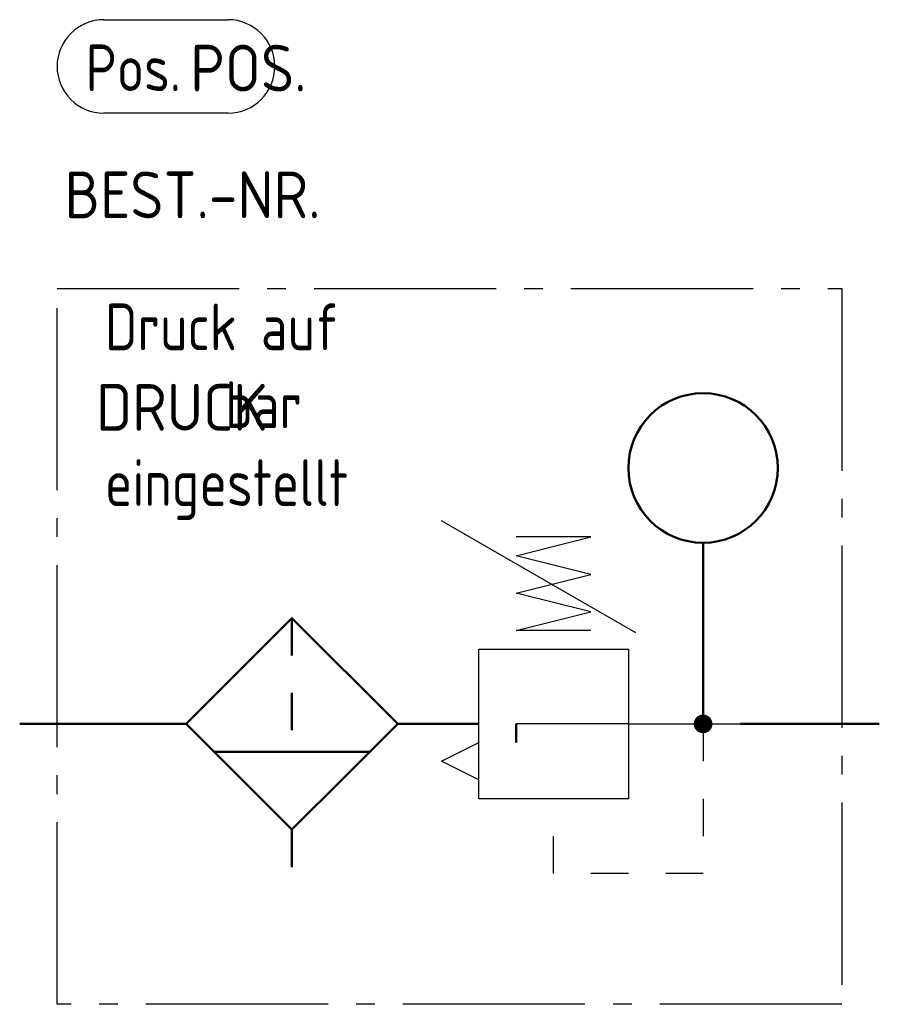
# Model space of a CAD drawing. Header units: millimetres. Extents: x 0 to 46, y -15 to 37.7.
import ezdxf

# ---------------------------------------------------------------- set-up
doc = ezdxf.new("R2010")
doc.units = ezdxf.units.MM
doc.linetypes.add('AM_DIN_G_W050', pattern=[13.75, 9.75, -1.5, 1, -1.5])
doc.linetypes.add('DASHEDTHIN0', pattern=[4, 2, -2])
doc.layers.get('0').update_dxf_attribs({"linetype": 'CONTINUOUS'})
for name, color, linetype, lineweight in [('AM_0', 7, 'CONTINUOUS', 50), ('AM_4', 3, 'CONTINUOUS', 25), ('AM_7', 4, 'AM_DIN_G_W050', 25)]:
    doc.layers.add(name, color=color, linetype=linetype, lineweight=lineweight)
doc.styles.get("Standard").update_dxf_attribs({"font": 'ISOCP.SHX', "width": 0.9})

# ---------------------------------------------------------------- blocks, each defined once
blk = doc.blocks.new('h8320')
at = {"linetype": 'DASHEDTHIN0'}
blk.add_line((10, 5.656854), (10, -1.5), dxfattribs=at)
at = {"linetype": 'Continuous'}
for p, q in [((4.343146, 0), (0, 0)), ((15.656854, 0), (20, 0)), ((5.843146, -1.5), (14.156854, -1.5)), ((10, -5.656854), (10, -7.656854))]:
    blk.add_line(p, q, dxfattribs=at)
blk.add_lwpolyline([(12.828427, -2.828427), (15.656854, 0), (10, 5.656854), (4.343146, 0), (10, -5.656854), (12.828427, -2.828427)])
blk = doc.blocks.new('h8410')
blk.add_line((0, 2), (0, 0))
blk.add_lwpolyline([(2, 4, 0, 0, 0), (-0.328427, 6.328427, 1.5, 0, 0), (-2.096194, 8.096194, 0, 0, 0)], format="xyseb")
blk.add_circle((0, 6), 4)

msp = doc.modelspace()

# ---------------------------------------------------------------- linework, layer by layer
at = {"linetype": 'DASHEDTHIN0'}
for p, q in [((36.57, 0), (36.57, -8)), ((28.57, -8), (28.57, -4)), ((36.57, -8), (28.57, -8))]:
    msp.add_line(p, q, dxfattribs=at)
for p, q in [((22.57, -2), (24.57, -1)), ((24.57, -3), (22.57, -2))]:
    msp.add_line(p, q)
at = {"linetype": 'Continuous'}
msp.add_line((28.57, -4), (28.57, -4), dxfattribs=at)
for points in [[(22.56, 10.889), (24.292, 9.889), (32.952, 4.889)], [(30.57, 5), (26.57, 5), (30.57, 6), (26.57, 7), (30.57, 8), (26.57, 9), (30.57, 10), (26.57, 10)], [(24.57, 0), (24.57, 4), (32.57, 4), (32.57, -4), (24.57, -4), (24.57, 0)], [(32.57, 0), (30.57, 0), (26.57, 0)], [(32.57, 0), (38.57, 0)]]:
    msp.add_lwpolyline(points)
at = {"linetype": 'Continuous', "const_width": 0.5}
msp.add_lwpolyline([(36.57, -0.25, -1), (36.57, 0.25, -1)], format="xyb", close=True, dxfattribs=at)
at = {"layer": 'AM_0'}
for p, q in [((36.57, 0), (36.57, 7.691)), ((2, 0), (0, 0)), ((4.57, 0), (2, 0)), ((26.57, 0), (26.57, -1)), ((38.57, 0), (44, 0)), ((44, 0), (46, 0))]:
    msp.add_line(p, q, dxfattribs=at)
at = {"layer": 'AM_4'}
for p, q in [((4.5, 37.674), (11.151, 37.674)), ((11.151, 32.674), (4.5, 32.674))]:
    msp.add_line(p, q, dxfattribs=at)
for centre, start, end in [((4.5, 35.174), 90, 270), ((11.151, 35.174), 270, 90)]:
    msp.add_arc(centre, 2.5, start, end, dxfattribs=at)
at = {"layer": 'AM_7'}
for p, q in [((2, -15.001), (2, 23.289)), ((2, 23.289), (44, 23.289)), ((44, 23.289), (44, -15.001)), ((44, -15.001), (2, -15.001))]:
    msp.add_line(p, q, dxfattribs=at)

# ---------------------------------------------------------------- block references
at = {"layer": 'AM_0', "lineweight": 0}
for name, p in [('h8410', (36.57, 7.691)), ('h8320', (4.57, 0))]:
    msp.add_blockref(name, p, dxfattribs=at)

# ---------------------------------------------------------------- texts
at = {"layer": 'AM_4', "char_height": 2.5}
for s, insert, width, attachment_point in [('Pos.', (3.532, 35.099), 10, 4), ('Druck auf\\P     bar \\Peingestellt', (4.563, 22.491), 17.49225, 1)]:
    msp.add_mtext(s, dxfattribs=dict(at, insert=insert, width=width, attachment_point=attachment_point))
at = {"layer": 'AM_4'}
for tag, p in [('POS.', (9.13, 33.833)), ('BEST.-NR.', (2.394, 27.052)), ('DRUCK', (4.084, 15.686))]:
    msp.add_attdef(tag, p, '', height=2.5, dxfattribs=at)

doc.saveas('drawing.dxf')
